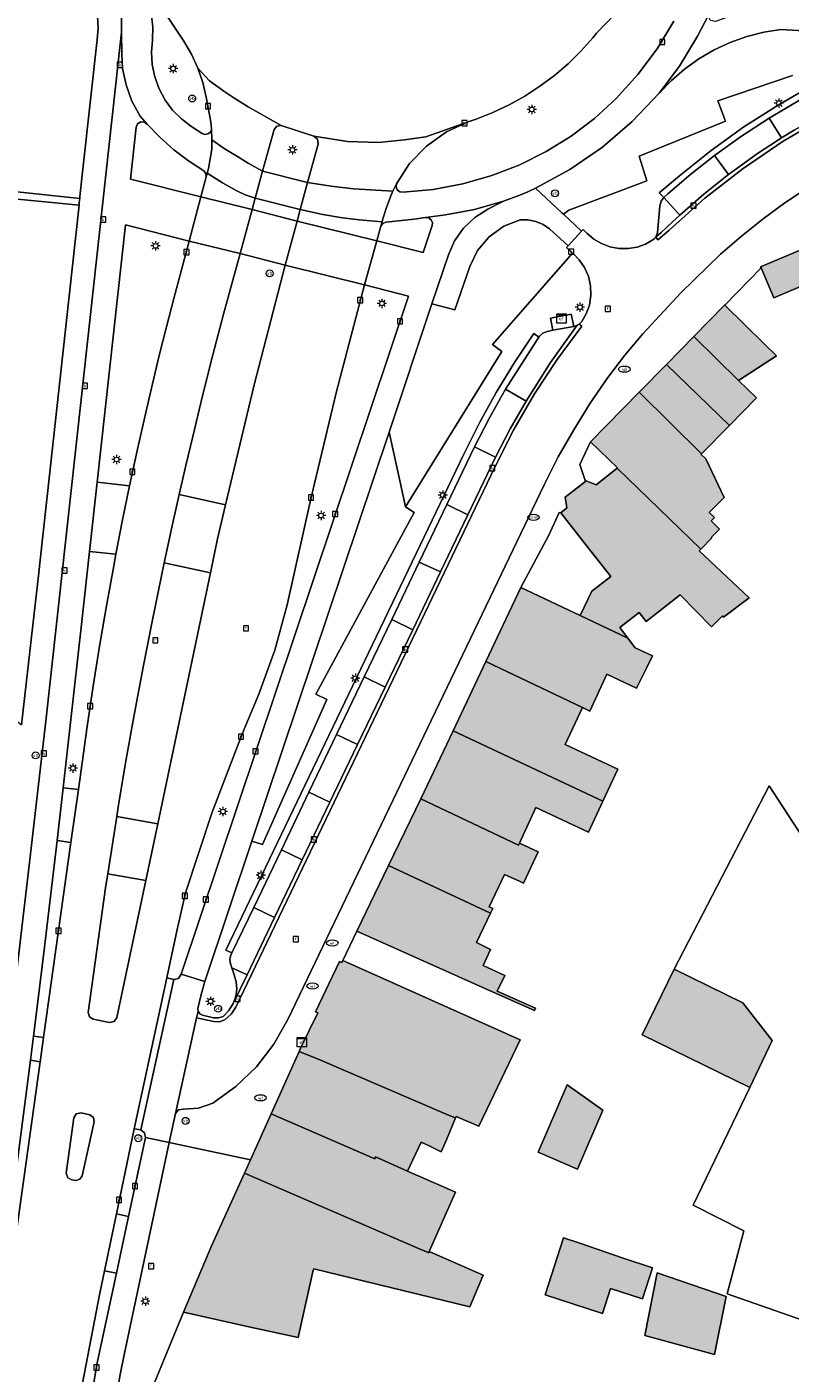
# Model space of a CAD drawing. Header units: metres. Extents: x 196496 to 197479, y 355139 to 356324.
# Tile 72 of 144: x 196666 to 196731, y 356000 to 356116. Entities that reach past the tile are written whole.
import ezdxf
from ezdxf.enums import TextEntityAlignment as Align

# ---------------------------------------------------------------- set-up
doc = ezdxf.new("R2010")
doc.units = ezdxf.units.M
doc.layers.get('0').update_dxf_attribs({"color": 252, "lineweight": 18})
for name, color, linetype, lineweight in [('B-WE-GR-BEPLANTING_CULTUUR_HEESTERS-GV', 252, 'Continuous', 18), ('B-WE-GR-BEPLANTING_CULTUUR_VASTE PLANTENVAK-GV', 252, 'Continuous', 18), ('B-WE-IE-MEUBILAIR_WEGMEUBILAIR-S', 252, 'Continuous', 18), ('B-WE-IE-TERREINAFSCHEIDING_KUNSTMATIG_HEKWERK-G', 252, 'IE-TERREINAFSCHEIDING-KUNSTMATIG', 18), ('B-WE-IE-TERREINAFSCHEIDING_KUNSTMATIG_MUUR-G', 252, 'IE-TERREINAFSCHEIDING-KUNSTMATIG-DICHT', 18), ('B-WE-KL-BRANDSTOF_PUT-S', 252, 'Continuous', 18), ('B-WE-KL-ET_KAST-S', 252, 'Continuous', 18), ('B-WE-KL-ET_LS_OV_LICHTMAST-S', 252, 'Continuous', 18), ('B-WE-KL-WATER-S', 252, 'Continuous', 18), ('B-WE-OG-BEBOUWING-GV', 252, 'Continuous', 18), ('B-WE-OG-TERREIN_CULTUURSCHEIDING-GV', 252, 'Continuous', 18), ('B-WE-OG-TERREIN_ERF-GV', 252, 'Continuous', 18), ('B-WE-RI-GWA_KOLK-S', 252, 'Continuous', 18), ('B-WE-RI-GWA_RIOOLPUT-S', 252, 'Continuous', 18), ('B-WE-VH-GOOT-G', 252, 'Continuous', 18), ('B-WE-VH-VERHARDING_ASFALT-GV', 252, 'Continuous', 18), ('B-WE-VH-VERHARDING_BETON-GV', 252, 'Continuous', 18), ('B-WE-VH-VERHARDING_BETONSTRAATSTEEN-GV', 252, 'Continuous', 18), ('B-WE-VH-VERHARDING_STRAATBAKSTEEN-GV', 252, 'Continuous', 18), ('B-WE-VH-VERHARDING_TEGEL-GV', 252, 'Continuous', 18)]:
    doc.layers.add(name, color=color, linetype=linetype, lineweight=lineweight)
doc.layers.add('X-XX-AL-PRESENTATIE_GEBOUW3-V', color=7, linetype='Continuous', lineweight=18, true_color=0xf0f0f0)
doc.styles.add('NLCS-ISO', font='NLCS-ISO.ttf')
doc.linetypes.add('IE-TERREINAFSCHEIDING-KUNSTMATIG', pattern='A,4,[82,NLCS.SHX,S=0.75,R=90,X=0,Y=0],4,-2', length=10)
doc.linetypes.add('IE-TERREINAFSCHEIDING-KUNSTMATIG-DICHT', pattern='A,8,-1,[82,NLCS.SHX,S=0.75,R=90,X=0,Y=0],-1', length=10)

# ---------------------------------------------------------------- blocks, each defined once
blk = doc.blocks.new('SKL-ET_KAST_ELEKTRA-SO')
at = {"color": 0, "linetype": 'ByBlock', "lineweight": 18}
for points in [[(-2, 2), (2, 2), (2, 1.68), (-2, 1.68)], [(-2, 1.52), (2, 1.52), (2, -2), (-2, -2)]]:
    blk.add_lwpolyline(points, close=True, dxfattribs=at)
at = {"color": 0, "linetype": 'ByBlock', "lineweight": 18, "style": 'NLCS-ISO'}
blk.add_text('et', height=1.5, dxfattribs=at).set_placement((0, 0), align=Align.MIDDLE_CENTER)
blk = doc.blocks.new('SKL-ET_OV_LICHTMAST-SO')
at = {"color": 0, "linetype": 'ByBlock', "lineweight": 18}
for points in [[(-1.25, 0), (-2, 0)], [(-1.41, 1.41), (-0.88, 0.88)], [(0, 2), (0, 1.25)], [(0.88, 0.88), (1.41, 1.41)], [(2, 0), (1.25, 0)], [(-1.41, -1.41), (-0.88, -0.88)], [(0, -1.25), (0, -2)], [(0.88, -0.88), (1.41, -1.41)]]:
    blk.add_lwpolyline(points, dxfattribs=at)
blk.add_circle((0, 0), 1, dxfattribs=at)
blk = doc.blocks.new('SIE-WEG_PAAL_VERKEERSBORD-SO')
at = {"color": 0, "linetype": 'ByBlock', "lineweight": 18}
blk.add_circle((0, 0), 1.5, dxfattribs=at)
at = {"color": 0, "linetype": 'ByBlock', "lineweight": 18, "style": 'NLCS-ISO'}
blk.add_text('vb', height=1.5, dxfattribs=at).set_placement((0, 0.13), align=Align.MIDDLE_CENTER)
blk = doc.blocks.new('SRI-KOLK-SO')
at = {"color": 0, "linetype": 'ByBlock', "lineweight": 18}
blk.add_lwpolyline([(-1.125, -1.125), (1.125, -1.125), (1.125, 1.125), (-1.125, 1.125)], close=True, dxfattribs=at)
at = {"color": 0, "linetype": 'ByBlock', "lineweight": 18, "style": 'NLCS-ISO'}
blk.add_text('k', height=1.5, dxfattribs=at).set_placement((0, 0), align=Align.MIDDLE_CENTER)
blk = doc.blocks.new('SKL-WATER_WATERLEIDINGPUT-SO')
at = {"color": 0, "linetype": 'ByBlock', "lineweight": 18}
blk.add_ellipse((0, 0), major_axis=(2.5, 0), ratio=0.54, dxfattribs=at)
at = {"color": 0, "linetype": 'ByBlock', "lineweight": 18, "style": 'NLCS-ISO'}
blk.add_text('wl', height=1.5, dxfattribs=at).set_placement((0, 0), align=Align.MIDDLE_CENTER)
blk = doc.blocks.new('SRI-PUT_INSPECTIEPUT_RIOOLPUT-SO')
at = {"color": 0, "linetype": 'ByBlock', "lineweight": 18}
blk.add_lwpolyline([(-1.12, -1.12), (1.12, -1.12), (1.12, 1.12), (-1.12, 1.12)], close=True, dxfattribs=at)
at = {"color": 0, "linetype": 'ByBlock', "lineweight": 18, "style": 'NLCS-ISO'}
blk.add_text('r', height=1.5, dxfattribs=at).set_placement((0, 0.28), align=Align.MIDDLE_CENTER)
blk = doc.blocks.new('SKL-BENZINEPUT_OLIEPUT-SO')
at = {"color": 0, "linetype": 'ByBlock', "lineweight": 18}
blk.add_ellipse((0, 0), major_axis=(2.5, 0), ratio=0.54, dxfattribs=at)
at = {"color": 0, "linetype": 'ByBlock', "lineweight": 18, "style": 'NLCS-ISO'}
blk.add_text('olie', height=1.5, dxfattribs=at).set_placement((0, 0.16), align=Align.MIDDLE_CENTER)

msp = doc.modelspace()

# ---------------------------------------------------------------- hatches: boundary and pattern name
at = {"layer": 'X-XX-AL-PRESENTATIE_GEBOUW3-V'}
for points in [[(196736.477, 356101.841), (196737.06, 356100.401), (196734.931, 356099.525), (196733.576, 356098.968), (196734.251, 356097.334), (196728.872, 356095.06), (196728.904, 356094.984), (196729.997, 356092.398), (196735.358, 356094.664), (196736.623, 356091.67), (196736.583, 356091.639), (196747.689, 356096.247), (196745.807, 356100.767), (196746.352, 356101.009), (196747.106, 356101.552), (196747.579, 356102.352), (196747.699, 356102.983), (196747.631, 356103.65), (196747.371, 356104.267), (196746.964, 356104.764), (196746.434, 356105.127), (196745.796, 356105.332), (196745.126, 356105.342), (196744.508, 356105.168)], [(196729.176, 356088.43), (196725.78, 356091.757), (196725.771, 356091.766), (196723.123, 356089.064), (196726.971, 356085.294), (196730.23, 356087.398)], [(196720.778, 356086.671), (196726.195, 356081.411), (196728.516, 356083.78), (196726.971, 356085.294), (196723.123, 356089.064)], [(196723.789, 356078.956), (196726.195, 356081.411), (196720.778, 356086.671), (196718.423, 356084.267)], [(196714.236, 356079.994), (196716.538, 356077.751), (196716.51, 356077.728), (196723.728, 356070.778), (196724.657, 356071.727), (196724.605, 356071.778), (196725.328, 356072.486), (196724.617, 356073.214), (196724.887, 356073.49), (196724.433, 356073.934), (196725.725, 356075.197), (196724.143, 356078.531), (196723.75, 356078.916), (196723.789, 356078.956), (196718.423, 356084.267)], [(196717.436, 356063.103), (196716.735, 356064.016), (196718.412, 356065.304), (196719.017, 356064.535), (196721.941, 356066.833), (196724.633, 356064.082), (196725.592, 356065.021), (196725.666, 356064.927), (196727.873, 356066.589), (196723.573, 356070.62), (196723.728, 356070.778), (196716.51, 356077.728), (196714.723, 356076.299), (196713.855, 356076.649), (196713.78, 356076.591), (196712.043, 356075.239), (196712.189, 356074.308), (196711.658, 356073.899), (196714.147, 356070.731), (196715.96, 356068.424), (196714.332, 356067.145), (196713.319, 356065.064)], [(196705.219, 356061.112), (196713.522, 356057.129), (196714.165, 356056.829), (196715.642, 356060.003), (196718.19, 356058.817), (196719.067, 356060.588), (196719.562, 356061.588), (196718.064, 356062.285), (196717.436, 356063.103), (196713.319, 356065.064), (196708.234, 356067.474)], [(196713.522, 356057.129), (196705.219, 356061.112), (196702.387, 356055.136), (196715.291, 356049.077), (196716.579, 356051.846), (196712.045, 356053.955)], [(196699.611, 356049.281), (196708.033, 356045.288), (196708.101, 356045.478), (196709.519, 356048.524), (196714.052, 356046.415), (196715.291, 356049.077), (196702.387, 356055.136)], [(196708.101, 356045.478), (196708.033, 356045.288), (196699.611, 356049.281), (196696.837, 356043.53), (196705.609, 356039.435), (196705.8, 356039.831), (196705.485, 356039.984), (196706.831, 356042.771), (196708.158, 356042.154), (196708.463, 356042.012), (196709.724, 356044.723)], [(196705.609, 356036.327), (196704.393, 356036.913), (196705.609, 356039.435), (196696.837, 356043.53), (196694.115, 356037.885), (196706.108, 356032.529), (196709.389, 356031.062), (196709.484, 356031.26), (196706.195, 356032.731), (196706.844, 356034.077), (196704.968, 356034.949)], [(196689.139, 356027.532), (196690.916, 356026.833), (196701.99, 356022.055), (196702.609, 356021.816), (196702.666, 356021.952), (196704.6, 356021.104), (196708.177, 356028.541), (196692.899, 356035.364), (196692.812, 356035.184), (196692.616, 356035.279), (196690.555, 356030.959), (196690.733, 356030.861), (196689.264, 356027.809)], [(196727.933, 356024.449), (196729.868, 356028.471), (196727.338, 356031.735), (196721.417, 356034.617), (196718.664, 356028.961)], [(196701.817, 356019.945), (196702.609, 356021.816), (196701.99, 356022.055), (196690.916, 356026.833), (196689.139, 356027.532), (196686.727, 356022.177), (196695.649, 356018.3), (196695.697, 356018.467), (196698.477, 356017.245), (196699.657, 356019.726), (196700.267, 356019.444), (196701.374, 356018.897)], [(196713.101, 356017.416), (196715.278, 356022.479), (196712.212, 356024.667), (196709.719, 356018.87)], [(196684.935, 356018.199), (196684.423, 356017.063), (196699.16, 356010.71), (196700.295, 356010.219), (196700.331, 356010.335), (196702.588, 356015.437), (196702.089, 356015.658), (196698.477, 356017.245), (196695.697, 356018.467), (196695.649, 356018.3), (196686.727, 356022.177)], [(196700.331, 356010.335), (196700.295, 356010.219), (196699.16, 356010.71), (196684.423, 356017.063), (196681.633, 356010.868), (196679.184, 356005.11), (196685.062, 356003.789), (196689.042, 356002.933), (196690.358, 356008.731), (196690.403, 356008.831), (196703.82, 356005.562), (196704.983, 356008.289)], [(196715.248, 356004.998), (196715.946, 356007.15), (196718.706, 356006.257), (196719.573, 356008.933), (196716.959, 356009.78), (196713.304, 356011.039), (196711.901, 356011.493), (196710.315, 356006.595)], [(196725.904, 356006.453), (196719.96, 356008.487), (196718.906, 356003.082), (196724.894, 356001.46)]]:
    msp.add_hatch(color=256, dxfattribs=at).paths.add_polyline_path(points)

# ---------------------------------------------------------------- linework, layer by layer
at = {"layer": 'B-WE-GR-BEPLANTING_CULTUUR_HEESTERS-GV', "flags": 128}
for points in [[(196732.597, 356115.364), (196730.618, 356115.474), (196729.146, 356115.251), (196727.683, 356114.886), (196726.247, 356114.38), (196724.86, 356113.737), (196723.54, 356112.965), (196722.305, 356112.075), (196721.17, 356111.082), (196720.146, 356110.001), (196717.822, 356107.555), (196715.243, 356105.353), (196712.447, 356103.432), (196709.483, 356101.821), (196711.754, 356099.713), (196711.89, 356099.587), (196712.37, 356099.941), (196719.065, 356102.474), (196718.403, 356104.584), (196725.845, 356107.608), (196725.181, 356109.349), (196731.603, 356111.516)], [(196731.603, 356111.516), (196725.181, 356109.349), (196725.845, 356107.608), (196718.403, 356104.584), (196719.065, 356102.474), (196712.37, 356099.941), (196711.89, 356099.587), (196713.458, 356098.131), (196713.588, 356098.273), (196713.942, 356097.922), (196714.499, 356097.453), (196715.155, 356097.065), (196715.889, 356096.788), (196716.673, 356096.641), (196717.47, 356096.635), (196718.244, 356096.767), (196718.962, 356097.021), (196719.599, 356097.375), (196719.737, 356097.488), (196719.85, 356097.625), (196720, 356098.021), (196720.202, 356100.313), (196720.308, 356100.699), (196720.545, 356101.022), (196720.139, 356101.444), (196721.874, 356102.9), (196724.598, 356105.071), (196727.432, 356107.103), (196730.367, 356108.988), (196733.39, 356110.719)]]:
    msp.add_lwpolyline(points, dxfattribs=at)
for points in [[(196700.571, 356091.871), (196696.876, 356080.847), (196697.823, 356076.521), (196698.286, 356074.404), (196706.587, 356087.789), (196705.786, 356088.389), (196712.68, 356096.24), (196712.161, 356096.719), (196712.299, 356096.869), (196710.683, 356098.335), (196710.133, 356098.713), (196709.506, 356098.977), (196708.837, 356099.107), (196708.17, 356099.098), (196706.76, 356098.552), (196705.489, 356097.649), (196704.483, 356096.457), (196703.822, 356095.097), (196702.546, 356091.375)], [(196713.237, 356090.119), (196713.366, 356090.232), (196713.472, 356090.367), (196713.853, 356091.022), (196714.125, 356091.771), (196714.258, 356092.588), (196714.232, 356093.43), (196714.045, 356094.251), (196713.71, 356095.007), (196713.257, 356095.664), (196712.723, 356096.201), (196712.68, 356096.24), (196705.786, 356088.389), (196706.587, 356087.789), (196698.286, 356074.404), (196699.029, 356073.922), (196690.568, 356058.293), (196691.528, 356057.831), (196685.976, 356045.349), (196685.077, 356045.65), (196681.019, 356033.546), (196680.713, 356032.442), (196680.415, 356031.25), (196680.41, 356031.168), (196680.419, 356031.093), (196680.441, 356031.034), (196680.438, 356031.02), (196680.587, 356030.791), (196680.828, 356030.662), (196681.751, 356030.44), (196682.185, 356030.42), (196682.596, 356030.561), (196683.098, 356031.069), (196683.471, 356031.677), (196683.676, 356032.269), (196683.759, 356032.903), (196683.711, 356033.541), (196683.539, 356034.143), (196683.347, 356034.743), (196683.207, 356035.182), (196683.168, 356035.503), (196683.251, 356035.816), (196683.35, 356036.023), (196682.836, 356036.27), (196703.316, 356078.936), (196704.657, 356081.625), (196706.109, 356084.258), (196707.668, 356086.83), (196709.329, 356089.334), (196709.784, 356089.015), (196709.839, 356089.095), (196710.12, 356089.36), (196710.479, 356089.503), (196710.985, 356089.598), (196710.792, 356090.642), (196712.556, 356090.991), (196712.796, 356089.939), (196712.968, 356089.98), (196713.088, 356090.029)]]:
    msp.add_lwpolyline(points, close=True, dxfattribs=at)
at = {"layer": 'B-WE-GR-BEPLANTING_CULTUUR_VASTE PLANTENVAK-GV', "flags": 128}
msp.add_lwpolyline([(196663.704, 356101.008), (196670.185, 356100.368), (196670.209, 356100.594), (196670.249, 356100.955), (196663.514, 356101.669)], dxfattribs=at)
at = {"layer": 'B-WE-IE-TERREINAFSCHEIDING_KUNSTMATIG_HEKWERK-G', "ltscale": 0.2, "flags": 128}
msp.add_lwpolyline([(196670.267, 356101.12), (196666.811, 356069.569), (196666.718, 356068.735)], dxfattribs=at)
at = {"layer": 'B-WE-IE-TERREINAFSCHEIDING_KUNSTMATIG_MUUR-G', "ltscale": 0.2, "flags": 128}
for points in [[(196728.904, 356094.984), (196725.78, 356091.757)], [(196714.236, 356079.994), (196713.313, 356078.037), (196713.78, 356076.591)], [(196711.658, 356073.899), (196711.524, 356073.915), (196710.627, 356071.957), (196708.234, 356067.474)], [(196679.184, 356005.11), (196676.702, 355999.102), (196674.53, 355990.306)]]:
    msp.add_lwpolyline(points, dxfattribs=at)
at = {"layer": 'B-WE-OG-BEBOUWING-GV', "flags": 128}
for points in [[(196736.477, 356101.841), (196737.06, 356100.401), (196734.931, 356099.525), (196733.576, 356098.968), (196734.251, 356097.334), (196728.872, 356095.06), (196728.904, 356094.984), (196729.997, 356092.398), (196735.358, 356094.664), (196736.623, 356091.67), (196736.583, 356091.639), (196747.689, 356096.247), (196745.807, 356100.767), (196746.352, 356101.009), (196747.106, 356101.552), (196747.579, 356102.352), (196747.699, 356102.983), (196747.631, 356103.65), (196747.371, 356104.267), (196746.964, 356104.764), (196746.434, 356105.127), (196745.796, 356105.332), (196745.126, 356105.342), (196744.508, 356105.168)], [(196729.176, 356088.43), (196725.78, 356091.757), (196725.771, 356091.766), (196723.123, 356089.064), (196726.971, 356085.294), (196730.23, 356087.398)], [(196720.778, 356086.671), (196726.195, 356081.411), (196728.516, 356083.78), (196726.971, 356085.294), (196723.123, 356089.064)], [(196723.789, 356078.956), (196726.195, 356081.411), (196720.778, 356086.671), (196718.423, 356084.267)], [(196714.236, 356079.994), (196716.538, 356077.751), (196716.51, 356077.728), (196723.728, 356070.778), (196724.657, 356071.727), (196724.605, 356071.778), (196725.328, 356072.486), (196724.617, 356073.214), (196724.887, 356073.49), (196724.433, 356073.934), (196725.725, 356075.197), (196724.143, 356078.531), (196723.75, 356078.916), (196723.789, 356078.956), (196718.423, 356084.267)], [(196717.436, 356063.103), (196716.735, 356064.016), (196718.412, 356065.304), (196719.017, 356064.535), (196721.941, 356066.833), (196724.633, 356064.082), (196725.592, 356065.021), (196725.666, 356064.927), (196727.873, 356066.589), (196723.573, 356070.62), (196723.728, 356070.778), (196716.51, 356077.728), (196714.723, 356076.299), (196713.855, 356076.649), (196713.78, 356076.591), (196712.043, 356075.239), (196712.189, 356074.308), (196711.658, 356073.899), (196714.147, 356070.731), (196715.96, 356068.424), (196714.332, 356067.145), (196713.319, 356065.064)], [(196705.219, 356061.112), (196713.522, 356057.129), (196714.165, 356056.829), (196715.642, 356060.003), (196718.19, 356058.817), (196719.067, 356060.588), (196719.562, 356061.588), (196718.064, 356062.285), (196717.436, 356063.103), (196713.319, 356065.064), (196708.234, 356067.474)], [(196713.522, 356057.129), (196705.219, 356061.112), (196702.387, 356055.136), (196715.291, 356049.077), (196716.579, 356051.846), (196712.045, 356053.955)], [(196699.611, 356049.281), (196708.033, 356045.288), (196708.101, 356045.478), (196709.519, 356048.524), (196714.052, 356046.415), (196715.291, 356049.077), (196702.387, 356055.136)], [(196708.101, 356045.478), (196708.033, 356045.288), (196699.611, 356049.281), (196696.837, 356043.53), (196705.609, 356039.435), (196705.8, 356039.831), (196705.485, 356039.984), (196706.831, 356042.771), (196708.158, 356042.154), (196708.463, 356042.012), (196709.724, 356044.723)], [(196705.609, 356036.327), (196704.393, 356036.913), (196705.609, 356039.435), (196696.837, 356043.53), (196694.115, 356037.885), (196706.108, 356032.529), (196709.389, 356031.062), (196709.484, 356031.26), (196706.195, 356032.731), (196706.844, 356034.077), (196704.968, 356034.949)], [(196689.139, 356027.532), (196690.916, 356026.833), (196701.99, 356022.055), (196702.609, 356021.816), (196702.666, 356021.952), (196704.6, 356021.104), (196708.177, 356028.541), (196692.899, 356035.364), (196692.812, 356035.184), (196692.616, 356035.279), (196690.555, 356030.959), (196690.733, 356030.861), (196689.264, 356027.809)], [(196727.933, 356024.449), (196729.868, 356028.471), (196727.338, 356031.735), (196721.417, 356034.617), (196718.664, 356028.961)], [(196701.817, 356019.945), (196702.609, 356021.816), (196701.99, 356022.055), (196690.916, 356026.833), (196689.139, 356027.532), (196686.727, 356022.177), (196695.649, 356018.3), (196695.697, 356018.467), (196698.477, 356017.245), (196699.657, 356019.726), (196700.267, 356019.444), (196701.374, 356018.897)], [(196713.101, 356017.416), (196715.278, 356022.479), (196712.212, 356024.667), (196709.719, 356018.87)], [(196684.935, 356018.199), (196684.423, 356017.063), (196699.16, 356010.71), (196700.295, 356010.219), (196700.331, 356010.335), (196702.588, 356015.437), (196702.089, 356015.658), (196698.477, 356017.245), (196695.697, 356018.467), (196695.649, 356018.3), (196686.727, 356022.177)], [(196700.331, 356010.335), (196700.295, 356010.219), (196699.16, 356010.71), (196684.423, 356017.063), (196681.633, 356010.868), (196679.184, 356005.11), (196685.062, 356003.789), (196689.042, 356002.933), (196690.358, 356008.731), (196690.403, 356008.831), (196703.82, 356005.562), (196704.983, 356008.289)], [(196715.248, 356004.998), (196715.946, 356007.15), (196718.706, 356006.257), (196719.573, 356008.933), (196716.959, 356009.78), (196713.304, 356011.039), (196711.901, 356011.493), (196710.315, 356006.595)], [(196725.904, 356006.453), (196719.96, 356008.487), (196718.906, 356003.082), (196724.894, 356001.46)]]:
    msp.add_lwpolyline(points, close=True, dxfattribs=at)
at = {"layer": 'B-WE-OG-TERREIN_CULTUURSCHEIDING-GV', "flags": 128}
msp.add_lwpolyline([(196685.077, 356045.65), (196685.976, 356045.349), (196691.528, 356057.831), (196690.568, 356058.293), (196699.029, 356073.922), (196698.286, 356074.404), (196697.823, 356076.521), (196696.876, 356080.847)], close=True, dxfattribs=at)
at = {"layer": 'B-WE-OG-TERREIN_ERF-GV', "flags": 128}
for points in [[(196735.358, 356094.664), (196729.997, 356092.398), (196728.904, 356094.984), (196725.78, 356091.757), (196729.176, 356088.43), (196730.23, 356087.398), (196726.971, 356085.294), (196728.516, 356083.78), (196726.195, 356081.411), (196723.789, 356078.956), (196723.75, 356078.916), (196724.143, 356078.531), (196725.725, 356075.197), (196724.433, 356073.934), (196724.887, 356073.49), (196724.617, 356073.214), (196725.328, 356072.486), (196724.605, 356071.778), (196724.657, 356071.727), (196723.728, 356070.778), (196723.573, 356070.62), (196727.873, 356066.589), (196725.666, 356064.927), (196725.592, 356065.021), (196724.633, 356064.082), (196721.941, 356066.833), (196719.017, 356064.535), (196718.412, 356065.304), (196716.735, 356064.016), (196717.436, 356063.103), (196718.064, 356062.285), (196719.562, 356061.588), (196719.067, 356060.588), (196718.19, 356058.817), (196715.642, 356060.003), (196714.165, 356056.829), (196713.522, 356057.129), (196712.045, 356053.955), (196716.579, 356051.846), (196715.291, 356049.077), (196714.052, 356046.415), (196709.519, 356048.524), (196708.101, 356045.478), (196709.724, 356044.723), (196708.463, 356042.012), (196708.158, 356042.154), (196706.831, 356042.771), (196705.485, 356039.984), (196705.8, 356039.831), (196705.609, 356039.435), (196704.393, 356036.913), (196705.609, 356036.327), (196704.968, 356034.949), (196706.844, 356034.077), (196706.195, 356032.731), (196709.484, 356031.26), (196709.389, 356031.062), (196706.108, 356032.529), (196694.115, 356037.885), (196692.899, 356035.364), (196708.177, 356028.541), (196704.6, 356021.104), (196702.666, 356021.952), (196702.609, 356021.816), (196701.817, 356019.945), (196701.374, 356018.897), (196700.267, 356019.444), (196699.657, 356019.726), (196698.477, 356017.245), (196702.089, 356015.658), (196702.588, 356015.437), (196700.331, 356010.335), (196704.983, 356008.289), (196703.82, 356005.562), (196690.403, 356008.831), (196690.358, 356008.731), (196689.042, 356002.933), (196685.062, 356003.789), (196679.184, 356005.11), (196676.702, 355999.102)], [(196732.48, 356004.409), (196725.994, 356006.677), (196727.412, 356012.096), (196723.05, 356014.298), (196727.933, 356024.449), (196718.664, 356028.961), (196721.417, 356034.617), (196729.602, 356050.402), (196734.487, 356042.902)], [(196734.487, 356042.902), (196729.602, 356050.402), (196721.417, 356034.617), (196727.338, 356031.735), (196729.868, 356028.471), (196727.933, 356024.449), (196723.05, 356014.298), (196727.412, 356012.096), (196725.994, 356006.677), (196732.48, 356004.409)]]:
    msp.add_lwpolyline(points, dxfattribs=at)
for points in [[(196716.51, 356077.728), (196716.538, 356077.751), (196714.236, 356079.994), (196713.313, 356078.037), (196713.78, 356076.591), (196713.855, 356076.649), (196714.723, 356076.299)], [(196714.147, 356070.731), (196711.658, 356073.899), (196711.524, 356073.915), (196710.627, 356071.957), (196708.234, 356067.474), (196713.319, 356065.064), (196714.332, 356067.145), (196715.96, 356068.424)], [(196713.101, 356017.416), (196709.719, 356018.87), (196712.212, 356024.667), (196715.278, 356022.479)], [(196715.248, 356004.998), (196710.315, 356006.595), (196711.901, 356011.493), (196713.304, 356011.039), (196716.959, 356009.78), (196719.573, 356008.933), (196718.706, 356006.257), (196715.946, 356007.15)], [(196725.904, 356006.453), (196724.894, 356001.46), (196718.906, 356003.082), (196719.96, 356008.487)]]:
    msp.add_lwpolyline(points, close=True, dxfattribs=at)
at = {"layer": 'B-WE-VH-GOOT-G', "flags": 128}
for points in [[(196738.665, 356110.258), (196734.419, 356107.964), (196730.822, 356105.863), (196727.365, 356103.523), (196724.071, 356100.958), (196720.961, 356098.187), (196720.026, 356097.396), (196719.85, 356097.625)], [(196713.237, 356090.119), (196713.462, 356089.951), (196711.361, 356087.092), (196709.413, 356084.121), (196707.625, 356081.05), (196706.006, 356077.893), (196683.681, 356031.344), (196683.281, 356030.741), (196682.732, 356030.269), (196682.284, 356030.1), (196681.806, 356030.108), (196680.309, 356030.437)]]:
    msp.add_lwpolyline(points, dxfattribs=at)
at = {"layer": 'B-WE-VH-VERHARDING_ASFALT-GV', "flags": 128}
for points in [[(196669.72, 356121.283), (196669.016, 356121.987), (196668.501, 356122.244), (196667.943, 356122.38), (196652.399, 356124.386), (196649.865, 356106.507), (196643.333, 356107.426), (196643.296, 356105.741), (196643.166, 356105.461), (196656.894, 356103.555), (196656.767, 356102.384), (196663.514, 356101.669), (196670.249, 356100.955), (196670.267, 356101.12), (196670.525, 356103.474), (196671.745, 356114.614), (196671.821, 356115.607), (196671.775, 356116.624), (196671.603, 356117.644), (196671.303, 356118.642), (196670.881, 356119.595), (196670.348, 356120.481)], [(196685.996, 356103.307), (196686.975, 356106.879), (196687.211, 356107.176), (196687.589, 356107.212), (196684.762, 356108.826), (196683.59, 356109.552), (196682.641, 356110.166), (196681.413, 356111.058), (196680.41, 356112.168), (196680.834, 356110.935), (196681.13, 356109.672), (196681.491, 356107.691), (196681.556, 356107.285), (196681.604, 356106.877), (196681.609, 356105.987), (196682.687, 356105.255), (196683.835, 356104.547), (196684.745, 356103.977)], [(196690.392, 356106.316), (196690.717, 356106.049), (196690.766, 356105.631), (196689.87, 356102.323), (196691.902, 356101.993), (196693.81, 356101.784), (196697.195, 356101.567), (196697.253, 356101.699), (196697.512, 356102.217), (196698.645, 356103.941), (196700.101, 356105.453), (196701.814, 356106.668), (196703.688, 356107.53), (196700.053, 356106.259), (196698.211, 356105.98), (196695.979, 356105.757), (196693.293, 356105.842)], [(196680.687, 356101.088), (196685.084, 356099.983), (196685.354, 356100.967), (196684.501, 356101.267), (196683.725, 356101.633), (196682.535, 356102.286), (196681.225, 356103.122), (196681.145, 356102.814)], [(196684.047, 356096.201), (196685.084, 356099.983), (196680.687, 356101.088), (196679.672, 356097.272)], [(196695.821, 356097.297), (196696.179, 356098.575), (196696.28, 356098.935), (196694.295, 356099.113), (196692.867, 356099.287), (196691.166, 356099.568), (196689.237, 356099.987), (196688.971, 356099.002)], [(196687.942, 356095.2), (196694.76, 356093.506), (196695.821, 356097.297), (196688.971, 356099.002)], [(196692.362, 356054.803), (196689.984, 356049.847), (196691.786, 356048.986), (196694.169, 356053.946)], [(196669.086, 356017.058), (196669.742, 356021.815), (196669.953, 356022.172), (196670.36, 356022.255), (196671.119, 356022.089), (196671.436, 356021.868), (196671.503, 356021.487), (196670.456, 356016.827), (196670.265, 356016.537), (196669.93, 356016.445), (196669.575, 356016.479), (196669.212, 356016.669)]]:
    msp.add_lwpolyline(points, close=True, dxfattribs=at)
for points in [[(196677.433, 356117.158), (196679.205, 356114.47), (196679.864, 356113.352), (196680.41, 356112.168), (196681.413, 356111.058), (196682.641, 356110.166), (196683.59, 356109.552), (196684.762, 356108.826), (196687.589, 356107.212), (196690.392, 356106.316), (196693.293, 356105.842), (196695.979, 356105.757), (196698.211, 356105.98), (196700.053, 356106.259), (196703.688, 356107.53), (196704.382, 356107.775), (196705.812, 356108.335), (196707.21, 356108.993), (196708.567, 356109.749), (196709.873, 356110.596), (196711.118, 356111.53), (196712.294, 356112.545), (196713.394, 356113.631), (196714.411, 356114.781), (196714.731, 356115.169), (196716.359, 356116.847)], [(196654.641, 355993.15), (196609.65, 356030.59), (196620.836, 356044.04), (196644.692, 356072.726), (196665.247, 356055.64), (196666.103, 356063.207), (196666.718, 356068.735), (196666.811, 356069.569), (196670.185, 356100.368), (196663.704, 356101.008), (196661.524, 356098.393), (196647.734, 356081.852), (196644.549, 356078.031), (196643.909, 356078.308), (196561.101, 356114.188)], [(196669.882, 355995.861), (196671.969, 356006.751), (196672.367, 356008.647), (196673.398, 356013.556), (196674.938, 356020.887), (196677.755, 356033.862), (196678.649, 356038.022), (196679.367, 356041.191), (196681.637, 356048.127), (196684.266, 356054.936), (196685.656, 356058.275), (196687.049, 356062.077), (196688.106, 356065.986), (196690.152, 356075.109), (196692.342, 356084.336), (196694.76, 356093.506), (196687.942, 356095.2), (196685.271, 356084.909), (196682.786, 356074.572), (196682.12, 356071.655), (196681.502, 356068.718), (196676.957, 356047.129), (196675.927, 356042.241), (196673.447, 356030.459), (196673.208, 356030.122), (196672.803, 356030.043), (196671.411, 356030.308), (196671.078, 356030.521), (196670.983, 356030.905), (196672.506, 356041.819), (196672.661, 356042.817), (196673.427, 356047.748), (196673.583, 356048.75), (196674.252, 356052.707), (196674.957, 356056.658), (196675.696, 356060.602), (196676.471, 356064.54), (196676.988, 356067.07), (196677.52, 356069.598), (196678.153, 356072.515), (196678.813, 356075.465), (196679.387, 356077.964), (196679.975, 356080.459), (196680.829, 356083.972), (196681.714, 356087.477), (196682.629, 356090.975), (196684.047, 356096.201), (196679.672, 356097.272), (196678.361, 356092.34), (196677.722, 356089.894), (196677.1, 356087.443), (196676.5, 356084.986), (196675.925, 356082.524), (196675.218, 356079.369), (196674.537, 356076.208), (196673.906, 356073.137), (196673.357, 356070.323), (196673.172, 356069.34), (196672.548, 356065.888), (196671.961, 356062.43), (196671.412, 356058.965), (196670.901, 356055.495), (196670.134, 356050.073), (196669.493, 356045.536), (196667.121, 356028.754), (196666.826, 356026.65), (196663.086, 355999.933)]]:
    msp.add_lwpolyline(points, dxfattribs=at)
at = {"layer": 'B-WE-VH-VERHARDING_BETON-GV', "flags": 128}
for points in [[(196676.404, 356116.859), (196676.538, 356115.706), (196676.507, 356114.557), (196676.422, 356113.531), (196676.484, 356112.471), (196676.701, 356111.408), (196677.075, 356110.377), (196677.597, 356109.413), (196678.246, 356108.544), (196678.997, 356107.793), (196679.82, 356107.174), (196680.792, 356106.542), (196681.017, 356106.46), (196681.286, 356106.496), (196681.502, 356106.66), (196681.604, 356106.877), (196681.556, 356107.285), (196681.491, 356107.691), (196681.13, 356109.672), (196680.834, 356110.935), (196680.41, 356112.168), (196679.864, 356113.352), (196679.205, 356114.47), (196677.433, 356117.158)], [(196716.359, 356116.847), (196714.731, 356115.169), (196714.411, 356114.781), (196713.394, 356113.631), (196712.294, 356112.545), (196711.118, 356111.53), (196709.873, 356110.596), (196708.567, 356109.749), (196707.21, 356108.993), (196705.812, 356108.335), (196704.382, 356107.775), (196703.688, 356107.53), (196701.814, 356106.668), (196700.101, 356105.453), (196698.645, 356103.941), (196697.512, 356102.217), (196697.478, 356101.944), (196697.587, 356101.691), (196697.808, 356101.528), (196698.082, 356101.5), (196700.671, 356101.728), (196703.227, 356102.201), (196705.727, 356102.912), (196708.151, 356103.85), (196710.414, 356104.976), (196712.564, 356106.306), (196714.579, 356107.832), (196716.44, 356109.543), (196718.299, 356111.607), (196719.96, 356113.835), (196721.397, 356116.213)]]:
    msp.add_lwpolyline(points, dxfattribs=at)
for points in [[(196681.145, 356102.814), (196681.113, 356103.097), (196680.927, 356103.312), (196679.602, 356104.178), (196678.342, 356105.142), (196677.158, 356106.199), (196676.059, 356107.337), (196675.807, 356107.521), (196675.495, 356107.532), (196675.23, 356107.366), (196675.105, 356107.08), (196674.616, 356102.615), (196680.687, 356101.088)], [(196685.996, 356103.307), (196689.87, 356102.323), (196690.766, 356105.631), (196690.717, 356106.049), (196690.392, 356106.316), (196687.589, 356107.212), (196687.211, 356107.176), (196686.975, 356106.879)], [(196689.237, 356099.987), (196685.354, 356100.967), (196685.084, 356099.983), (196688.971, 356099.002)], [(196671.748, 356076.537), (196674.537, 356076.208), (196675.218, 356079.369), (196675.925, 356082.524), (196676.5, 356084.986), (196677.1, 356087.443), (196677.722, 356089.894), (196678.361, 356092.34), (196679.672, 356097.272), (196674.181, 356098.689)], [(196696.179, 356098.575), (196695.821, 356097.297), (196699.816, 356096.282), (196700.6, 356098.606), (196700.622, 356098.854), (196700.506, 356099.114), (196700.273, 356099.277), (196700.025, 356099.303), (196699.047, 356099.171), (196696.601, 356098.906), (196696.343, 356098.801)], [(196678.813, 356075.465), (196682.786, 356074.572), (196685.271, 356084.909), (196687.942, 356095.2), (196684.047, 356096.201), (196682.629, 356090.975), (196681.714, 356087.477), (196680.829, 356083.972), (196679.975, 356080.459), (196679.387, 356077.964)], [(196678.336, 356033.743), (196678.764, 356033.822), (196678.979, 356034.2), (196698.541, 356092.542), (196694.76, 356093.506), (196692.342, 356084.336), (196690.152, 356075.109), (196688.106, 356065.986), (196687.049, 356062.077), (196685.656, 356058.275), (196684.266, 356054.936), (196681.637, 356048.127), (196679.367, 356041.191), (196678.649, 356038.022), (196677.755, 356033.862)], [(196673.357, 356070.323), (196673.906, 356073.137), (196674.537, 356076.208), (196671.748, 356076.537), (196671.091, 356070.565)], [(196682.786, 356074.572), (196678.813, 356075.465), (196678.153, 356072.515), (196677.52, 356069.598), (196681.502, 356068.718), (196682.12, 356071.655)], [(196670.134, 356050.073), (196670.901, 356055.495), (196671.412, 356058.965), (196671.961, 356062.43), (196672.548, 356065.888), (196673.172, 356069.34), (196673.357, 356070.323), (196671.091, 356070.565), (196670.395, 356064.276), (196668.818, 356050.23)], [(196673.427, 356047.748), (196676.957, 356047.129), (196681.502, 356068.718), (196677.52, 356069.598), (196676.988, 356067.07), (196676.471, 356064.54), (196675.696, 356060.602), (196674.957, 356056.658), (196674.252, 356052.707), (196673.583, 356048.75)], [(196668.299, 356045.683), (196669.493, 356045.536), (196670.134, 356050.073), (196668.818, 356050.23)], [(196673.427, 356047.748), (196672.661, 356042.817), (196675.927, 356042.241), (196676.957, 356047.129)], [(196669.493, 356045.536), (196668.299, 356045.683), (196667.211, 356036.522), (196666.375, 356029.746), (196666.259, 356028.844), (196667.121, 356028.754)], [(196675.927, 356042.241), (196672.661, 356042.817), (196672.506, 356041.819), (196670.983, 356030.905), (196671.078, 356030.521), (196671.411, 356030.308), (196672.803, 356030.043), (196673.208, 356030.122), (196673.447, 356030.459)], [(196674.938, 356020.887), (196675.505, 356020.798), (196678.336, 356033.743), (196677.755, 356033.862)], [(196666.259, 356028.844), (196665.995, 356026.781), (196666.826, 356026.65), (196667.121, 356028.754)], [(196666.826, 356026.65), (196665.995, 356026.781), (196663.926, 356010.649), (196663.243, 356006.797), (196662.192, 356003.028), (196661.268, 356000.239), (196663.086, 355999.933)], [(196669.086, 356017.058), (196669.212, 356016.669), (196669.575, 356016.479), (196669.93, 356016.445), (196670.265, 356016.537), (196670.456, 356016.827), (196671.503, 356021.487), (196671.436, 356021.868), (196671.119, 356022.089), (196670.36, 356022.255), (196669.953, 356022.172), (196669.742, 356021.815)], [(196674.456, 356013.347), (196675.906, 356020.128), (196675.821, 356020.532), (196675.505, 356020.798), (196674.938, 356020.887), (196673.398, 356013.556)], [(196674.456, 356013.347), (196673.398, 356013.556), (196672.367, 356008.647), (196673.41, 356008.452)], [(196672.367, 356008.647), (196671.969, 356006.751), (196669.882, 355995.861), (196668.179, 355984.905), (196668.058, 355983.912), (196668.644, 355983.847), (196668.962, 355983.952), (196669.158, 355984.223), (196669.477, 355986.279), (196670.547, 355993.449), (196671.732, 356000.6), (196673.41, 356008.452)]]:
    msp.add_lwpolyline(points, close=True, dxfattribs=at)
at = {"layer": 'B-WE-VH-VERHARDING_BETONSTRAATSTEEN-GV', "flags": 128}
for points in [[(196738.665, 356110.258), (196738.25, 356110.398), (196735.413, 356108.86), (196734.005, 356108.097), (196733.437, 356107.785), (196732.872, 356107.467), (196732.318, 356107.148), (196731.767, 356106.823), (196730.666, 356106.15), (196729.672, 356105.514), (196728.691, 356104.86), (196726.115, 356103.008), (196723.97, 356101.305), (196721.903, 356099.508), (196721.323, 356098.974), (196720.748, 356098.431), (196720.304, 356098.017), (196719.85, 356097.625), (196720.026, 356097.396), (196720.961, 356098.187), (196724.071, 356100.958), (196727.365, 356103.523), (196730.822, 356105.863), (196734.419, 356107.964)], [(196729.59, 356107.857), (196730.666, 356106.15), (196731.767, 356106.823), (196732.318, 356107.148), (196732.872, 356107.467), (196733.437, 356107.785), (196734.005, 356108.097), (196735.413, 356108.86), (196734.495, 356110.663), (196733.141, 356109.939)], [(196729.59, 356107.857), (196727.216, 356106.294), (196724.911, 356104.631), (196726.115, 356103.008), (196728.691, 356104.86), (196729.672, 356105.514), (196730.666, 356106.15)], [(196724.911, 356104.631), (196722.869, 356103.028), (196720.89, 356101.347), (196720.545, 356101.022), (196721.903, 356099.508), (196723.97, 356101.305), (196726.115, 356103.008)], [(196719.85, 356097.625), (196720.304, 356098.017), (196720.748, 356098.431), (196721.323, 356098.974), (196721.903, 356099.508), (196720.545, 356101.022), (196720.308, 356100.699), (196720.202, 356100.313), (196720, 356098.021)], [(196712.796, 356089.939), (196712.556, 356090.991), (196710.792, 356090.642), (196710.985, 356089.598)], [(196683.471, 356031.677), (196683.098, 356031.069), (196682.596, 356030.561), (196682.185, 356030.42), (196681.751, 356030.44), (196680.828, 356030.662), (196680.587, 356030.791), (196680.438, 356031.02), (196680.309, 356030.437), (196681.806, 356030.108), (196682.284, 356030.1), (196682.732, 356030.269), (196683.281, 356030.741), (196683.681, 356031.344), (196706.006, 356077.893), (196707.625, 356081.05), (196709.413, 356084.121), (196711.361, 356087.092), (196713.462, 356089.951), (196713.237, 356090.119), (196713.088, 356090.029), (196710.786, 356086.826), (196708.671, 356083.496), (196707.315, 356081.113), (196706.054, 356078.679), (196703.67, 356073.723), (196701.306, 356068.803), (196698.92, 356063.835), (196696.54, 356058.882), (196694.169, 356053.946), (196691.786, 356048.986), (196689.41, 356044.041), (196687.024, 356039.072), (196684.65, 356034.131)], [(196709.784, 356089.015), (196706.917, 356084.537), (196708.671, 356083.496), (196710.786, 356086.826), (196713.088, 356090.029), (196712.968, 356089.98), (196712.796, 356089.939), (196710.985, 356089.598), (196710.479, 356089.503), (196710.12, 356089.36), (196709.839, 356089.095)], [(196706.917, 356084.537), (196705.531, 356082.075), (196704.243, 356079.561), (196706.054, 356078.679), (196707.315, 356081.113), (196708.671, 356083.496)], [(196704.243, 356079.561), (196701.863, 356074.605), (196703.67, 356073.723), (196706.054, 356078.679)], [(196701.863, 356074.605), (196699.481, 356069.64), (196701.306, 356068.803), (196703.67, 356073.723)], [(196699.481, 356069.64), (196697.111, 356064.702), (196698.92, 356063.835), (196701.306, 356068.803)], [(196697.111, 356064.702), (196694.743, 356059.765), (196696.54, 356058.882), (196698.92, 356063.835)], [(196696.54, 356058.882), (196694.743, 356059.765), (196692.362, 356054.803), (196694.169, 356053.946)], [(196691.786, 356048.986), (196689.984, 356049.847), (196687.612, 356044.904), (196689.41, 356044.041)], [(196687.612, 356044.904), (196685.223, 356039.925), (196687.024, 356039.072), (196689.41, 356044.041)], [(196683.35, 356036.023), (196683.251, 356035.816), (196683.168, 356035.503), (196683.207, 356035.182), (196683.347, 356034.743), (196684.65, 356034.131), (196687.024, 356039.072), (196685.223, 356039.925)], [(196680.419, 356031.093), (196680.41, 356031.168), (196680.415, 356031.25), (196680.713, 356032.442), (196681.019, 356033.546), (196678.979, 356034.2), (196678.764, 356033.822), (196678.336, 356033.743), (196675.505, 356020.798), (196675.821, 356020.532), (196675.906, 356020.128), (196677.942, 356019.693), (196678.482, 356022.188), (196680.309, 356030.437), (196680.438, 356031.02), (196680.441, 356031.034)], [(196684.65, 356034.131), (196683.347, 356034.743), (196683.539, 356034.143), (196683.711, 356033.541), (196683.759, 356032.903), (196683.676, 356032.269), (196683.471, 356031.677)]]:
    msp.add_lwpolyline(points, close=True, dxfattribs=at)
msp.add_lwpolyline([(196734.419, 356107.964), (196730.822, 356105.863), (196727.365, 356103.523), (196724.071, 356100.958), (196720.961, 356098.187), (196720.026, 356097.396), (196719.85, 356097.625), (196719.737, 356097.488), (196719.599, 356097.375), (196718.962, 356097.021), (196718.244, 356096.767), (196717.47, 356096.635), (196716.673, 356096.641), (196715.889, 356096.788), (196715.155, 356097.065), (196714.499, 356097.453), (196713.942, 356097.922), (196713.588, 356098.273), (196713.458, 356098.131), (196712.299, 356096.869), (196712.161, 356096.719), (196712.68, 356096.24), (196712.723, 356096.201), (196713.257, 356095.664), (196713.71, 356095.007), (196714.045, 356094.251), (196714.232, 356093.43), (196714.258, 356092.588), (196714.125, 356091.771), (196713.853, 356091.022), (196713.472, 356090.367), (196713.366, 356090.232), (196713.237, 356090.119), (196713.462, 356089.951), (196711.361, 356087.092), (196709.413, 356084.121), (196707.625, 356081.05), (196706.006, 356077.893), (196683.681, 356031.344), (196683.281, 356030.741), (196682.732, 356030.269), (196682.284, 356030.1), (196681.806, 356030.108), (196680.309, 356030.437), (196678.482, 356022.188), (196678.751, 356022.525), (196679.178, 356022.581), (196680.481, 356022.66), (196681.712, 356023.095), (196683.687, 356024.52), (196685.458, 356026.228), (196686.967, 356028.171), (196688.173, 356030.287), (196710.232, 356076.315), (196711.449, 356078.709), (196712.776, 356081.043), (196714.205, 356083.317), (196715.728, 356085.528), (196717.182, 356087.446), (196718.728, 356089.291), (196722, 356092.819), (196725.422, 356096.14), (196727.213, 356097.714), (196729.075, 356099.204), (196730.965, 356100.581), (196732.916, 356101.87)], dxfattribs=at)
at = {"layer": 'B-WE-VH-VERHARDING_STRAATBAKSTEEN-GV', "flags": 128}
msp.add_lwpolyline([(196732.916, 356101.87), (196730.965, 356100.581), (196729.075, 356099.204), (196727.213, 356097.714), (196725.422, 356096.14), (196722, 356092.819), (196718.728, 356089.291), (196717.182, 356087.446), (196715.728, 356085.528), (196714.205, 356083.317), (196712.776, 356081.043), (196711.449, 356078.709), (196710.232, 356076.315), (196688.173, 356030.287), (196686.967, 356028.171), (196685.458, 356026.228), (196683.687, 356024.52), (196681.712, 356023.095), (196680.481, 356022.66), (196679.178, 356022.581), (196678.751, 356022.525), (196678.482, 356022.188), (196677.942, 356019.693), (196684.935, 356018.199), (196686.727, 356022.177), (196689.139, 356027.532), (196689.264, 356027.809), (196690.733, 356030.861), (196690.555, 356030.959), (196692.616, 356035.279), (196692.812, 356035.184), (196692.899, 356035.364), (196694.115, 356037.885), (196696.837, 356043.53), (196699.611, 356049.281), (196702.387, 356055.136), (196705.219, 356061.112), (196708.234, 356067.474), (196710.627, 356071.957), (196711.524, 356073.915), (196711.658, 356073.899), (196712.189, 356074.308), (196712.043, 356075.239), (196713.78, 356076.591), (196713.313, 356078.037), (196714.236, 356079.994), (196718.423, 356084.267), (196720.778, 356086.671), (196723.123, 356089.064), (196725.771, 356091.766), (196725.78, 356091.757), (196728.904, 356094.984), (196728.872, 356095.06), (196734.251, 356097.334)], dxfattribs=at)
msp.add_lwpolyline([(196684.423, 356017.063), (196684.935, 356018.199), (196677.942, 356019.693), (196674.093, 356001.578), (196673.706, 355999.596), (196672.555, 355992.668), (196671.537, 355985.72), (196671.395, 355984.812), (196671.291, 355983.903), (196670.928, 355979.85), (196672.144, 355979.465), (196673.624, 355979.185), (196674.008, 355981.216), (196673.981, 355981.221), (196673.136, 355982.545), (196674.475, 355990.316), (196674.53, 355990.306), (196676.702, 355999.102), (196679.184, 356005.11), (196681.633, 356010.868)], close=True, dxfattribs=at)
at = {"layer": 'B-WE-VH-VERHARDING_TEGEL-GV', "flags": 128}
for points in [[(196732.201, 356117.531), (196729.721, 356117.467), (196727.283, 356117.009), (196724.977, 356116.182), (196724.548, 356116.272), (196724.338, 356116.658), (196723.441, 356114.911), (196721.878, 356112.325), (196720.146, 356110.001), (196721.17, 356111.082), (196722.305, 356112.075), (196723.54, 356112.965), (196724.86, 356113.737), (196726.247, 356114.38), (196727.683, 356114.886), (196729.146, 356115.251), (196730.618, 356115.474), (196732.597, 356115.364)], [(196664.362, 356030.61), (196665.905, 356043.531), (196667.389, 356056.467), (196673.857, 356115.267), (196673.85, 356116.447)], [(196671.775, 356116.624), (196671.821, 356115.607), (196671.745, 356114.614), (196670.525, 356103.474), (196670.267, 356101.12), (196670.249, 356100.955), (196670.209, 356100.594), (196670.185, 356100.368), (196666.811, 356069.569), (196666.718, 356068.735), (196666.103, 356063.207), (196665.247, 356055.64)], [(196673.85, 356116.447), (196673.857, 356115.267), (196673.868, 356113.382), (196673.941, 356112.139), (196674.232, 356110.712), (196674.735, 356109.326), (196675.436, 356108.031), (196676.059, 356107.337), (196677.158, 356106.199), (196678.342, 356105.142), (196679.602, 356104.178), (196680.927, 356103.312), (196681.113, 356103.097), (196681.145, 356102.814), (196681.225, 356103.122), (196681.326, 356103.515), (196681.614, 356105.184), (196681.609, 356105.987), (196681.604, 356106.877), (196681.502, 356106.66), (196681.286, 356106.496), (196681.017, 356106.46), (196680.792, 356106.542), (196679.82, 356107.174), (196678.997, 356107.793), (196678.246, 356108.544), (196677.597, 356109.413), (196677.075, 356110.377), (196676.701, 356111.408), (196676.484, 356112.471), (196676.422, 356113.531), (196676.507, 356114.557), (196676.538, 356115.706), (196676.404, 356116.859)], [(196721.397, 356116.213), (196719.96, 356113.835), (196718.299, 356111.607), (196716.44, 356109.543), (196714.579, 356107.832), (196712.564, 356106.306), (196710.414, 356104.976), (196708.151, 356103.85), (196705.727, 356102.912), (196703.227, 356102.201), (196700.671, 356101.728), (196698.082, 356101.5), (196697.808, 356101.528), (196697.587, 356101.691), (196697.478, 356101.944), (196697.512, 356102.217), (196697.253, 356101.699), (196697.195, 356101.567), (196697.021, 356101.168), (196696.672, 356100.18), (196696.35, 356099.183), (196696.28, 356098.935), (196696.179, 356098.575), (196696.343, 356098.801), (196696.601, 356098.906), (196699.047, 356099.171), (196700.025, 356099.303), (196701.747, 356099.535), (196704.225, 356099.994), (196706.725, 356100.705), (196708.148, 356101.219), (196708.816, 356101.511), (196709.483, 356101.821), (196712.447, 356103.432), (196715.243, 356105.353), (196717.822, 356107.555), (196720.146, 356110.001), (196721.878, 356112.325), (196723.441, 356114.911), (196724.338, 356116.658)], [(196663.926, 356010.649), (196665.995, 356026.781), (196666.259, 356028.844), (196666.375, 356029.746), (196667.211, 356036.522), (196668.299, 356045.683), (196668.818, 356050.23), (196670.395, 356064.276), (196671.091, 356070.565), (196671.748, 356076.537), (196674.181, 356098.689), (196679.672, 356097.272), (196680.687, 356101.088), (196674.616, 356102.615), (196675.105, 356107.08), (196675.23, 356107.366), (196675.495, 356107.532), (196675.807, 356107.521), (196676.059, 356107.337), (196675.436, 356108.031), (196674.735, 356109.326), (196674.232, 356110.712), (196673.941, 356112.139), (196673.868, 356113.382), (196673.857, 356115.267), (196667.389, 356056.467), (196665.905, 356043.531), (196664.362, 356030.61)]]:
    msp.add_lwpolyline(points, dxfattribs=at)
for points in [[(196720.545, 356101.022), (196720.89, 356101.347), (196722.869, 356103.028), (196724.911, 356104.631), (196727.216, 356106.294), (196729.59, 356107.857), (196733.141, 356109.939), (196734.495, 356110.663), (196735.272, 356111.078), (196735.015, 356111.596), (196733.39, 356110.719), (196730.367, 356108.988), (196727.432, 356107.103), (196724.598, 356105.071), (196721.874, 356102.9), (196720.139, 356101.444)], [(196685.354, 356100.967), (196685.996, 356103.307), (196684.745, 356103.977), (196683.835, 356104.547), (196682.687, 356105.255), (196681.609, 356105.987), (196681.614, 356105.184), (196681.326, 356103.515), (196681.225, 356103.122), (196682.535, 356102.286), (196683.725, 356101.633), (196684.501, 356101.267)], [(196685.354, 356100.967), (196689.237, 356099.987), (196689.87, 356102.323), (196685.996, 356103.307)], [(196689.237, 356099.987), (196691.166, 356099.568), (196692.867, 356099.287), (196694.295, 356099.113), (196696.28, 356098.935), (196696.35, 356099.183), (196696.672, 356100.18), (196697.021, 356101.168), (196697.195, 356101.567), (196693.81, 356101.784), (196691.902, 356101.993), (196689.87, 356102.323)], [(196713.458, 356098.131), (196711.89, 356099.587), (196711.754, 356099.713), (196709.483, 356101.821), (196708.816, 356101.511), (196708.148, 356101.219), (196706.725, 356100.705), (196705.374, 356100.024), (196704.264, 356099.314), (196703.293, 356098.386), (196702.52, 356097.288), (196701.983, 356096.084), (196700.571, 356091.871), (196702.546, 356091.375), (196703.822, 356095.097), (196704.483, 356096.457), (196705.489, 356097.649), (196706.76, 356098.552), (196708.17, 356099.098), (196708.837, 356099.107), (196709.506, 356098.977), (196710.133, 356098.713), (196710.683, 356098.335), (196712.299, 356096.869)], [(196681.019, 356033.546), (196685.077, 356045.65), (196696.876, 356080.847), (196700.571, 356091.871), (196701.983, 356096.084), (196702.52, 356097.288), (196703.293, 356098.386), (196704.264, 356099.314), (196705.374, 356100.024), (196706.725, 356100.705), (196704.225, 356099.994), (196701.747, 356099.535), (196700.025, 356099.303), (196700.273, 356099.277), (196700.506, 356099.114), (196700.622, 356098.854), (196700.6, 356098.606), (196699.816, 356096.282), (196695.821, 356097.297), (196694.76, 356093.506), (196698.541, 356092.542), (196678.979, 356034.2)], [(196688.971, 356099.002), (196685.084, 356099.983), (196684.047, 356096.201), (196687.942, 356095.2)], [(196694.743, 356059.765), (196697.111, 356064.702), (196699.481, 356069.64), (196701.863, 356074.605), (196704.243, 356079.561), (196705.531, 356082.075), (196706.917, 356084.537), (196709.784, 356089.015), (196709.329, 356089.334), (196707.668, 356086.83), (196706.109, 356084.258), (196704.657, 356081.625), (196703.316, 356078.936), (196682.836, 356036.27), (196683.35, 356036.023), (196685.223, 356039.925), (196687.612, 356044.904), (196689.984, 356049.847), (196692.362, 356054.803)], [(196674.456, 356013.347), (196673.41, 356008.452), (196671.732, 356000.6), (196670.547, 355993.449), (196669.477, 355986.279), (196669.158, 355984.223), (196671.291, 355983.903), (196671.395, 355984.812), (196671.537, 355985.72), (196672.555, 355992.668), (196673.706, 355999.596), (196674.093, 356001.578), (196677.942, 356019.693), (196675.906, 356020.128)]]:
    msp.add_lwpolyline(points, close=True, dxfattribs=at)

# ---------------------------------------------------------------- block references
at = {"layer": 'B-WE-IE-MEUBILAIR_WEGMEUBILAIR-S', "xscale": 0.2, "yscale": 0.2, "zscale": 0.2}
for p in [(196679.926, 356109.549), (196711.155, 356101.388), (196686.596, 356094.494), (196666.446, 356053.014), (196682.163, 356031.217), (196679.364, 356021.568), (196675.285, 356020.074)]:
    msp.add_blockref('SIE-WEG_PAAL_VERKEERSBORD-SO', p, dxfattribs=at)
at = {"layer": 'B-WE-KL-BRANDSTOF_PUT-S', "xscale": 0.2, "yscale": 0.2, "zscale": 0.2}
msp.add_blockref('SKL-BENZINEPUT_OLIEPUT-SO', (196709.316, 356073.497), dxfattribs=at)
at = {"layer": 'B-WE-KL-ET_KAST-S', "xscale": 0.2, "yscale": 0.2, "zscale": 0.2}
for p in [(196711.717, 356090.614), (196689.363, 356028.344)]:
    msp.add_blockref('SKL-ET_KAST_ELEKTRA-SO', p, dxfattribs=at)
at = {"layer": 'B-WE-KL-ET_LS_OV_LICHTMAST-S', "xscale": 0.2, "yscale": 0.2, "zscale": 0.2}
for p in [(196678.285, 356112.118), (196730.437, 356109.152), (196709.167, 356108.608), (196688.564, 356105.121), (196676.775, 356096.863), (196696.267, 356091.916), (196713.314, 356091.586), (196673.417, 356078.482), (196701.514, 356075.424), (196691.025, 356073.658), (196693.975, 356059.664), (196669.664, 356051.929), (196682.575, 356048.187), (196685.834, 356042.7), (196681.511, 356031.853), (196675.896, 356006.045)]:
    msp.add_blockref('SKL-ET_OV_LICHTMAST-SO', p, dxfattribs=at)
at = {"layer": 'B-WE-KL-WATER-S', "xscale": 0.2, "yscale": 0.2, "zscale": 0.2}
for p in [(196717.141, 356086.257), (196691.989, 356036.881), (196690.285, 356033.168), (196685.812, 356023.548)]:
    msp.add_blockref('SKL-WATER_WATERLEIDINGPUT-SO', p, dxfattribs=at)
at = {"layer": 'B-WE-RI-GWA_KOLK-S', "xscale": 0.2, "yscale": 0.2, "zscale": 0.2}
for p in [(196720.408, 356114.406), (196673.699, 356112.444), (196681.286, 356108.892), (196703.371, 356107.417), (196723.088, 356100.329), (196672.256, 356099.143), (196679.432, 356096.315), (196712.566, 356096.365), (196694.393, 356092.187), (196697.821, 356090.374), (196670.699, 356084.825), (196705.773, 356077.74), (196674.777, 356077.425), (196690.158, 356075.204), (196692.245, 356073.787), (196668.94, 356068.92), (196698.263, 356062.138), (196671.149, 356057.249), (196684.135, 356054.632), (196685.385, 356053.364), (196667.162, 356053.189), (196690.408, 356045.778), (196679.293, 356040.939), (196681.11, 356040.617), (196668.413, 356037.929), (196683.848, 356032.07), (196675.005, 356015.952), (196673.624, 356014.762), (196671.693, 356000.35)]:
    msp.add_blockref('SRI-KOLK-SO', p, dxfattribs=at)
at = {"layer": 'B-WE-RI-GWA_RIOOLPUT-S', "xscale": 0.2, "yscale": 0.2, "zscale": 0.2}
for p in [(196715.719, 356091.453), (196684.561, 356063.947), (196676.759, 356062.917), (196688.86, 356037.205), (196676.397, 356009.068)]:
    msp.add_blockref('SRI-PUT_INSPECTIEPUT_RIOOLPUT-SO', p, dxfattribs=at)

doc.saveas('drawing.dxf')
